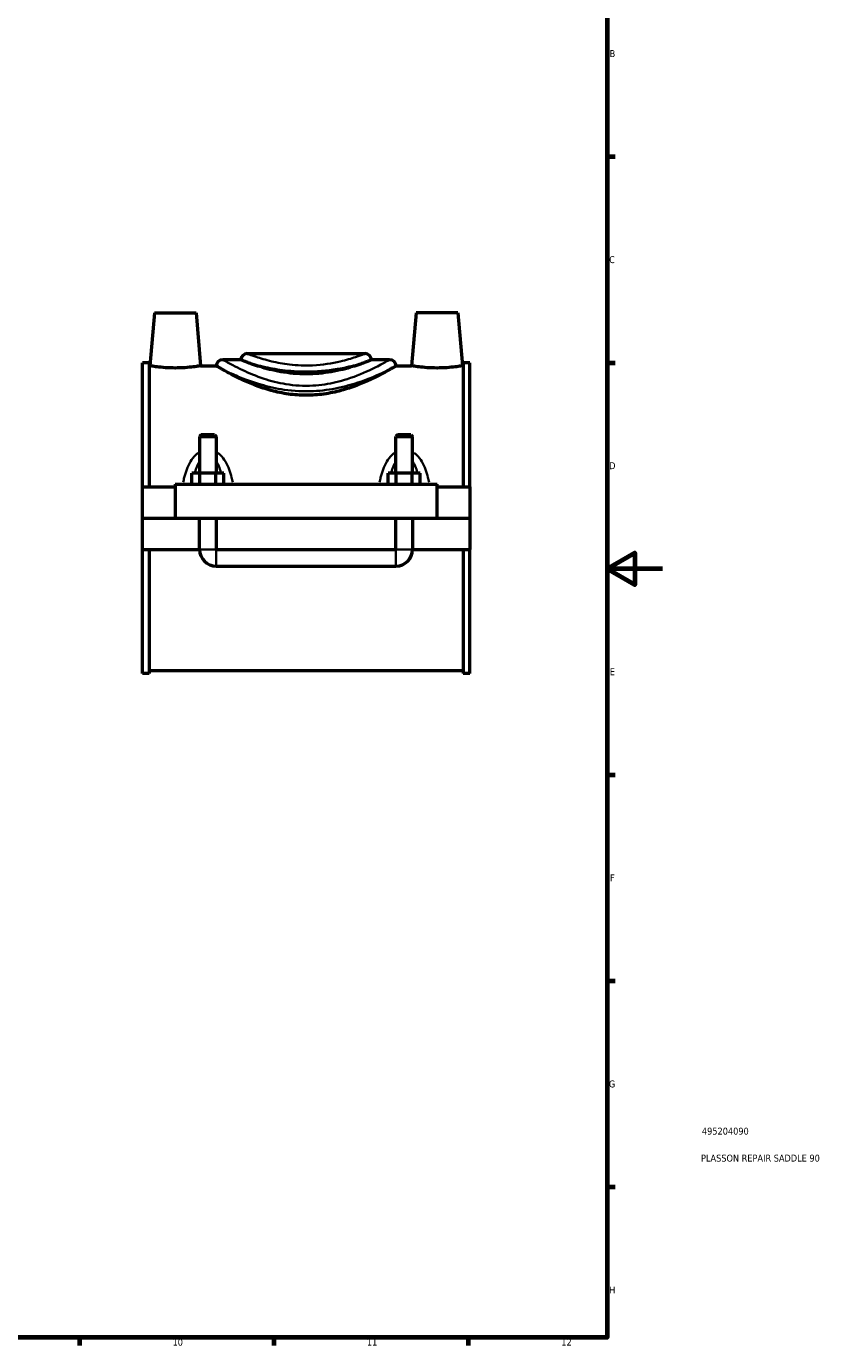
# Model space of a CAD drawing. Header units: millimetres. Extents: x 0 to 900, y -8 to 993.
# Tile 3 of 6: x 612 to 900, y 17 to 492. Entities that reach past the tile are written whole.
import ezdxf

# ---------------------------------------------------------------- set-up
doc = ezdxf.new("R2010")
doc.units = ezdxf.units.MM
for name, color, linetype, lineweight in [('Border (ISO)', 7, 'Continuous', 70), ('Title (ISO)', 7, 'Continuous', 50), ('Visible (ISO)', 7, 'Continuous', 50), ('Visible Narrow (ISO)', 7, 'Continuous', 35)]:
    doc.layers.add(name, color=color, linetype=linetype, lineweight=lineweight)
doc.styles.add('Note Text (ISO)', font='tahoma.ttf')

# ---------------------------------------------------------------- blocks, each defined once
blk = doc.blocks.new('Borders Default Border')
at = {"layer": 'Border (ISO)'}
for p, q in [((821, 445.5), (823.9, 445.5)), ((821, 371.25), (823.9, 371.25)), ((821, 222.75), (823.9, 222.75)), ((821, 148.5), (823.9, 148.5)), ((821, 74.25), (823.9, 74.25)), ((630.75, 20), (630.75, 17.1)), ((700.83, 20), (700.83, 17.1)), ((770.92, 20), (770.92, 17.1))]:
    blk.add_line(p, q, dxfattribs=at)
at = {"layer": 'Border (ISO)', "flags": 128}
for points in [[(20, 20), (20, 574), (821, 574), (821, 20), (20, 20)], [(841, 297), (821, 297), (831, 302.77), (831, 291.23), (821, 297)]]:
    blk.add_lwpolyline(points, dxfattribs=at)
at = {"layer": 'Border (ISO)', "color": 232, "true_color": 0xca0064, "char_height": 2.5, "attachment_point": 7, "style": 'Note Text (ISO)'}
for s, insert in [('B', (821.89, 481.37)), ('C', (821.73, 407.08)), ('D', (821.73, 332.88)), ('E', (821.94, 258.63)), ('F', (822, 184.38)), ('G', (821.61, 110.08)), ('H', (821.74, 35.88)), ('10', (664.29, 17.05)), ('11', (734.37, 17.1)), ('12', (804.46, 17.1))]:
    blk.add_mtext(s, dxfattribs=dict(at, insert=insert))
blk = doc.blocks.new('Title Blocks ISO')
at = {"layer": 'Title (ISO)', "color": 232, "true_color": 0xca0064, "style": 'Note Text (ISO)'}
for tag, p in [('PART_NUMBER_001', (34.16, 73.13)), ('DESCRIPTION_001', (33.84, 63.4))]:
    blk.add_attdef(tag, p, '', height=2.5, dxfattribs=at)

msp = doc.modelspace()

# ---------------------------------------------------------------- linework, layer by layer
at = {"layer": 'Visible (ISO)'}
for p, q in [((657.7637, 389.2114), (656.0927, 370.1114)), ((657.7637, 389.2114), (672.7637, 389.2114)), ((672.7637, 389.2114), (674.4348, 370.1114)), ((752.1637, 389.2114), (750.4927, 370.1114)), ((767.1637, 389.2114), (752.1637, 389.2114)), ((767.1637, 389.2114), (768.8348, 370.1114)), ((653.4637, 326.4614), (653.4637, 371.2094)), ((655.8237, 371.2094), (653.4637, 371.2094)), ((655.8237, 371.2094), (655.8237, 326.4614)), ((688.8695, 372.3074), (682.3737, 372.3074)), ((691.2237, 374.5034), (733.7037, 374.5034)), ((742.5537, 372.3074), (736.058, 372.3074)), ((769.1037, 371.2094), (769.1037, 326.4614)), ((771.4637, 371.2094), (769.1037, 371.2094)), ((771.4637, 326.4614), (771.4637, 371.2094)), ((655.8237, 370.1114), (656.0927, 370.1114)), ((674.4348, 370.1114), (680.0195, 370.1114)), ((744.908, 370.1114), (750.4927, 370.1114)), ((768.8348, 370.1114), (769.1037, 370.1114)), ((674.6637, 345.2614), (674.0637, 344.6614)), ((674.0637, 344.6614), (680.0637, 344.6614)), ((674.0637, 344.6614), (674.0637, 331.4614)), ((679.4637, 345.2614), (674.6637, 345.2614)), ((679.4637, 345.2614), (680.0637, 344.6614)), ((680.0637, 344.6614), (680.0637, 331.4614)), ((745.4637, 345.2614), (744.8637, 344.6614)), ((744.8637, 344.6614), (750.8637, 344.6614)), ((744.8637, 331.4614), (744.8637, 344.6614)), ((750.2637, 345.2614), (745.4637, 345.2614)), ((750.2637, 345.2614), (750.8637, 344.6614)), ((750.8637, 331.4614), (750.8637, 344.6614)), ((671.2902, 327.4614), (671.2902, 331.4614)), ((674.177, 331.4614), (671.2902, 331.4614)), ((674.177, 327.4614), (674.177, 331.4614)), ((679.9505, 331.4614), (674.177, 331.4614)), ((679.9505, 327.4614), (679.9505, 331.4614)), ((682.8372, 331.4614), (679.9505, 331.4614)), ((682.8372, 327.4614), (682.8372, 331.4614)), ((742.0902, 327.4614), (742.0902, 331.4614)), ((744.977, 331.4614), (742.0902, 331.4614)), ((744.977, 327.4614), (744.977, 331.4614)), ((750.7505, 331.4614), (744.977, 331.4614)), ((750.7505, 327.4614), (750.7505, 331.4614)), ((753.6372, 331.4614), (750.7505, 331.4614)), ((753.6372, 327.4614), (753.6372, 331.4614)), ((653.4637, 326.4614), (665.2637, 326.4614)), ((653.4637, 315.2614), (653.4637, 326.4614)), ((665.2637, 327.4614), (665.2637, 315.2614)), ((665.2637, 327.4614), (759.6637, 327.4614)), ((759.6637, 315.2614), (759.6637, 327.4614)), ((759.6637, 326.4614), (771.4637, 326.4614)), ((771.4637, 326.4614), (771.4637, 315.2614)), ((653.4637, 315.2614), (665.2637, 315.2614)), ((653.4637, 303.9614), (653.4637, 315.1614)), ((674.0637, 315.1614), (653.4637, 315.1614)), ((665.2637, 315.2614), (759.6637, 315.2614)), ((674.0637, 315.2614), (674.0637, 315.1614)), ((674.0637, 303.9614), (674.0637, 315.1614)), ((680.0637, 315.2614), (680.0637, 315.1614)), ((680.0637, 315.1614), (680.0637, 303.9614)), ((744.8637, 315.1614), (680.0637, 315.1614)), ((744.8637, 315.1614), (744.8637, 315.2614)), ((744.8637, 303.9614), (744.8637, 315.1614)), ((750.8637, 315.1614), (750.8637, 315.2614)), ((750.8637, 315.1614), (750.8637, 303.9614)), ((771.4637, 315.1614), (750.8637, 315.1614)), ((759.6637, 315.2614), (771.4637, 315.2614)), ((771.4637, 315.1614), (771.4637, 303.9614)), ((653.4637, 259.2134), (653.4637, 303.9614)), ((653.4637, 303.9614), (674.0637, 303.9614)), ((655.8237, 303.9614), (655.8237, 259.2134)), ((680.0637, 303.9614), (744.8637, 303.9614)), ((750.8637, 303.9614), (771.4637, 303.9614)), ((769.1037, 303.9614), (769.1037, 259.2134)), ((771.4637, 259.2134), (771.4637, 303.9614)), ((680.0637, 297.9614), (744.8637, 297.9614)), ((655.8237, 259.2134), (653.4637, 259.2134)), ((655.8237, 260.3114), (769.1037, 260.3114)), ((771.4637, 259.2134), (769.1037, 259.2134))]:
    msp.add_line(p, q, dxfattribs=at)
for centre, radius, start, end in [((682.3737, 369.9474), 2.36, 90, 176.015217), ((691.2237, 372.1434), 2.36, 90, 176.015217), ((733.7037, 372.1434), 2.36, 3.984783, 90), ((742.5537, 369.9474), 2.36, 3.984783, 90), ((680.0637, 303.9614), 6, 180, 270), ((744.8637, 303.9614), 6, 270, 0)]:
    msp.add_arc(centre, radius, start, end, dxfattribs=at)
for points, knots in [([(691.0503, 371.4388), (690.2303, 371.7511), (689.6312, 371.9944), (689.0554, 372.23), (688.9263, 372.2837), (688.8745, 372.3053), (688.8694, 372.3074), (688.8694, 372.3074)], [0, 0, 0, 0, 0.592621, 0.592621, 0.94543277, 0.94543277, 1.02991669, 1.02991669, 1.02991669, 1.02991669]), ([(712.4637, 367.2017), (710.9615, 367.2017), (709.4147, 367.2687), (706.3504, 367.5376), (704.8329, 367.7393), (701.9322, 368.2384), (700.5464, 368.5356), (697.9875, 369.1652), (696.8143, 369.4969), (694.7389, 370.1312), (693.7627, 370.4569), (692.2043, 371.0058), (691.5819, 371.2364), (691.0503, 371.4388)], [0, 0, 0, 0, 0.45068346, 0.45068346, 0.90136692, 0.90136692, 1.35205038, 1.35205038, 1.80273384, 1.80273384, 2.25289143, 2.25289143, 2.61541271, 2.61541271, 2.61541271, 2.61541271]), ([(733.8772, 371.4388), (733.3456, 371.2364), (732.7232, 371.0058), (731.1648, 370.4569), (730.1886, 370.1312), (728.1132, 369.4969), (726.94, 369.1652), (724.3811, 368.5356), (722.9953, 368.2384), (720.0946, 367.7393), (718.5771, 367.5376), (715.5128, 367.2687), (713.966, 367.2017), (712.4637, 367.2017)], [11.79804415, 11.79804415, 11.79804415, 11.79804415, 12.16056544, 12.16056544, 12.61072303, 12.61072303, 13.06140649, 13.06140649, 13.51208995, 13.51208995, 13.96277341, 13.96277341, 14.41345687, 14.41345687, 14.41345687, 14.41345687]), ([(736.058, 372.3074), (736.0581, 372.3073), (736.0196, 372.2914), (735.8037, 372.202), (735.5394, 372.0928), (734.8177, 371.8032), (734.3904, 371.6343), (733.8772, 371.4388)], [1.02991674, 1.02991674, 1.02991674, 1.02991674, 1.263997, 1.263997, 1.68842141, 1.68842141, 2.05929598, 2.05929598, 2.05929598, 2.05929598]), ([(674.4348, 370.1114), (674.4348, 370.1114), (674.2058, 370.0711), (673.2752, 369.9249), (672.5736, 369.8211), (670.9513, 369.6248), (669.9209, 369.5194), (667.6569, 369.37), (666.423, 369.3283), (664.1045, 369.3283), (662.8706, 369.37), (660.6066, 369.5194), (659.5762, 369.6248), (657.9539, 369.8211), (657.2523, 369.9249), (656.3217, 370.0711), (656.0927, 370.1114), (656.0927, 370.1114)], [1.38986506, 1.38986506, 1.38986506, 1.38986506, 1.73702525, 1.73702525, 2.08418544, 2.08418544, 2.43195778, 2.43195778, 2.77973012, 2.77973012, 3.12750246, 3.12750246, 3.4752748, 3.4752748, 3.82243499, 3.82243499, 4.16959518, 4.16959518, 4.16959518, 4.16959518]), ([(682.0545, 368.9304), (681.314, 369.3496), (680.767, 369.67), (680.24, 369.9804), (680.1167, 370.0536), (680.0324, 370.1036), (680.0194, 370.1114), (680.0194, 370.1114)], [0, 0, 0, 0, 0.64878143, 0.64878143, 1.00654262, 1.00654262, 1.16617757, 1.16617757, 1.16617757, 1.16617757]), ([(742.873, 368.9304), (742.7176, 368.8424), (742.5537, 368.7501), (741.5449, 368.1853), (740.5115, 367.62), (738.1475, 366.3938), (736.8168, 365.7338), (733.9935, 364.4349), (732.3955, 363.7467), (728.9071, 362.4214), (727.0167, 361.7854), (723.0445, 360.701), (720.9587, 360.2533), (716.7213, 359.6494), (714.5694, 359.4946), (710.3581, 359.4946), (708.2062, 359.6494), (703.9688, 360.2533), (701.883, 360.701), (697.9108, 361.7854), (696.0204, 362.4214), (692.532, 363.7467), (690.934, 364.4349), (688.1107, 365.7338), (686.7799, 366.3938), (684.416, 367.62), (683.3826, 368.1853), (682.3738, 368.7501), (682.2099, 368.8424), (682.0545, 368.9304)], [6.16522067, 6.16522067, 6.16522067, 6.16522067, 6.29429259, 6.29429259, 6.92220685, 6.92220685, 7.55012111, 7.55012111, 8.18182286, 8.18182286, 8.81352461, 8.81352461, 9.44522636, 9.44522636, 10.07692812, 10.07692812, 10.70862987, 10.70862987, 11.34033162, 11.34033162, 11.97203337, 11.97203337, 12.60373512, 12.60373512, 13.23164938, 13.23164938, 13.85956365, 13.85956365, 13.98863556, 13.98863556, 13.98863556, 13.98863556]), ([(744.908, 370.1114), (744.908, 370.1114), (744.8987, 370.1058), (744.8317, 370.066), (744.7222, 370.0009), (744.4016, 369.8119), (744.2043, 369.696), (743.6646, 369.3823), (743.3009, 369.1726), (742.873, 368.9304)], [1.16617758, 1.16617758, 1.16617758, 1.16617758, 1.30187696, 1.30187696, 1.64943636, 1.64943636, 1.95665569, 1.95665569, 2.33155017, 2.33155017, 2.33155017, 2.33155017]), ([(768.8348, 370.1114), (768.8348, 370.1114), (768.6058, 370.0711), (767.6752, 369.9249), (766.9736, 369.8211), (765.3513, 369.6248), (764.3209, 369.5194), (762.0569, 369.37), (760.823, 369.3283), (759.6637, 369.3283), (758.5045, 369.3283), (757.2706, 369.37), (755.0066, 369.5194), (753.9762, 369.6248), (752.3539, 369.8211), (751.6523, 369.9249), (750.7217, 370.0711), (750.4927, 370.1114), (750.4927, 370.1114)], [4.16959518, 4.16959518, 4.16959518, 4.16959518, 4.51675537, 4.51675537, 4.86391556, 4.86391556, 5.2116879, 5.2116879, 5.55946024, 5.55946024, 5.55946024, 5.90723258, 5.90723258, 6.25500492, 6.25500492, 6.60216511, 6.60216511, 6.9493253, 6.9493253, 6.9493253, 6.9493253])]:
    msp.add_open_spline(points, degree=3, knots=knots, dxfattribs=at)
at = {"layer": 'Visible Narrow (ISO)'}
for p, q in [((674.1007, 303.9614), (680.0268, 303.9614)), ((680.0637, 297.9983), (680.0637, 303.9244)), ((744.8637, 297.9983), (744.8637, 303.9244)), ((750.8268, 303.9614), (744.9007, 303.9614))]:
    msp.add_line(p, q, dxfattribs=at)
for points, knots in [([(742.1654, 372.0842), (741.8681, 371.9152), (741.4031, 371.6538), (739.6829, 370.709), (738.1051, 369.8639), (733.7091, 367.7548), (730.6819, 366.4375), (725.9455, 364.9201), (724.6115, 364.5407), (720.591, 363.5796), (717.7702, 363.1327), (711.6354, 362.7929), (708.318, 362.9923), (702.3794, 363.9672), (699.7221, 364.6649), (694.3828, 366.4189), (691.7919, 367.5145), (686.8779, 369.8061), (684.7877, 370.9526), (683.2315, 371.8196), (682.959, 371.9731), (682.7613, 372.0852)], [15.5767766, 15.5767766, 15.5767766, 15.5767766, 16.16006855, 16.16006855, 17.18879839, 17.18879839, 18.47186177, 18.47186177, 18.94443662, 18.94443662, 19.8457745, 19.8457745, 20.86772099, 20.86772099, 21.77787457, 21.77787457, 22.86713946, 22.86713946, 24.23257307, 24.23257307, 24.62136776, 24.62136776, 24.62136776, 24.62136776]), ([(733.4371, 374.4), (733.3595, 374.3703), (733.2648, 374.3342), (732.5923, 374.0788), (731.6078, 373.7092), (728.8141, 372.7797), (726.9391, 372.208), (721.8629, 371.0092), (718.4106, 370.4438), (712.032, 370.1479), (709.1752, 370.2593), (704.1788, 370.8434), (701.9948, 371.2581), (697.8118, 372.2543), (695.8931, 372.8479), (692.9499, 373.8383), (691.9413, 374.2236), (691.4912, 374.3989)], [3.95959299, 3.95959299, 3.95959299, 3.95959299, 4.11832075, 4.11832075, 4.91622556, 4.91622556, 5.78688031, 5.78688031, 6.94679876, 6.94679876, 7.84715562, 7.84715562, 8.62604565, 8.62604565, 9.52814243, 9.52814243, 10.43885821, 10.43885821, 10.43885821, 10.43885821]), ([(692.3128, 371.0596), (692.3498, 371.0488), (692.3871, 371.0379), (694.052, 370.5538), (696.1839, 369.9838), (700.8316, 369.0273), (703.2582, 368.6291), (708.8098, 368.0682), (711.984, 367.9612), (719.0714, 368.2454), (722.9072, 368.7883), (728.5475, 369.9394), (730.6308, 370.4883), (732.3746, 370.9897), (732.496, 371.0249), (732.6146, 371.0596)], [-9.54894181, -9.54894181, -9.54894181, -9.54894181, -9.52814243, -9.52814243, -8.62604565, -8.62604565, -7.84715562, -7.84715562, -6.94679876, -6.94679876, -5.78688031, -5.78688031, -4.91622556, -4.91622556, -4.84951316, -4.84951316, -4.84951316, -4.84951316]), ([(683.6588, 368.1639), (684.812, 367.624), (686.2127, 366.9933), (690.1706, 365.3526), (692.9647, 364.3023), (698.7227, 362.6208), (701.5885, 361.952), (707.9928, 361.0173), (711.5705, 360.8262), (718.1864, 361.152), (721.2285, 361.5804), (725.5643, 362.5017), (727.0029, 362.8654), (732.1108, 364.3201), (735.3754, 365.5829), (739.2407, 367.2315), (740.3352, 367.7273), (741.2682, 368.1639)], [-23.6111611, -23.6111611, -23.6111611, -23.6111611, -22.86713946, -22.86713946, -21.77787457, -21.77787457, -20.86772099, -20.86772099, -19.8457745, -19.8457745, -18.94443662, -18.94443662, -18.47186177, -18.47186177, -17.18879839, -17.18879839, -16.5869809, -16.5869809, -16.5869809, -16.5869809]), ([(673.512, 338.7379), (673.1757, 338.4985), (672.8587, 338.2312), (671.8579, 337.2613), (671.2645, 336.4656), (670.2232, 334.715), (669.7831, 333.752), (669.067, 331.8366), (668.7809, 330.8889), (668.3887, 329.3377), (668.2562, 328.7456), (668.1367, 328.1479)], [-1.71862168, -1.71862168, -1.71862168, -1.71862168, -1.59408641, -1.59408641, -1.29876132, -1.29876132, -0.98804675, -0.98804675, -0.70208089, -0.70208089, -0.5288026, -0.5288026, -0.5288026, -0.5288026]), ([(685.9908, 328.1479), (685.8713, 328.7456), (685.7388, 329.3377), (685.3466, 330.8889), (685.0605, 331.8366), (684.3444, 333.752), (683.9043, 334.715), (682.863, 336.4656), (682.2696, 337.2613), (681.2688, 338.2312), (680.9518, 338.4985), (680.6155, 338.7379)], [-3.67245081, -3.67245081, -3.67245081, -3.67245081, -3.49917252, -3.49917252, -3.21320666, -3.21320666, -2.90249209, -2.90249209, -2.607167, -2.607167, -2.48263173, -2.48263173, -2.48263173, -2.48263173]), ([(744.312, 338.7379), (743.9757, 338.4985), (743.6587, 338.2312), (742.6579, 337.2613), (742.0645, 336.4656), (741.0232, 334.715), (740.5831, 333.752), (739.867, 331.8366), (739.5809, 330.8889), (739.1887, 329.3377), (739.0562, 328.7456), (738.9367, 328.1479)], [-1.71862168, -1.71862168, -1.71862168, -1.71862168, -1.59408642, -1.59408642, -1.29876176, -1.29876176, -0.98804706, -0.98804706, -0.70207974, -0.70207974, -0.5288026, -0.5288026, -0.5288026, -0.5288026]), ([(756.7908, 328.1479), (756.6713, 328.7456), (756.5388, 329.3377), (756.1466, 330.8889), (755.8605, 331.8366), (755.1444, 333.752), (754.7043, 334.715), (753.663, 336.4656), (753.0696, 337.2613), (752.0688, 338.2312), (751.7518, 338.4985), (751.4155, 338.7379)], [-3.67245082, -3.67245082, -3.67245082, -3.67245082, -3.49917368, -3.49917368, -3.21320635, -3.21320635, -2.90249166, -2.90249166, -2.607167, -2.607167, -2.48263173, -2.48263173, -2.48263173, -2.48263173]), ([(672.3813, 331.7015), (672.592, 332.4801), (672.8354, 333.2324), (673.3641, 334.5379), (673.6373, 335.1047), (673.9487, 335.6181)], [1.031802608, 1.031802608, 1.031802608, 1.031802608, 1.29876132, 1.29876132, 1.524098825, 1.524098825, 1.524098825, 1.524098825]), ([(680.1788, 335.6181), (680.4902, 335.1047), (680.7634, 334.5379), (681.2921, 333.2324), (681.5355, 332.4801), (681.7462, 331.7015)], [2.677154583, 2.677154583, 2.677154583, 2.677154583, 2.902492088, 2.902492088, 3.1694508, 3.1694508, 3.1694508, 3.1694508]), ([(743.1813, 331.7015), (743.392, 332.4801), (743.6354, 333.2324), (744.1641, 334.5379), (744.4373, 335.1047), (744.7487, 335.6181)], [1.031802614, 1.031802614, 1.031802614, 1.031802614, 1.298761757, 1.298761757, 1.52409883, 1.52409883, 1.52409883, 1.52409883]), ([(750.9788, 335.6181), (751.2902, 335.1047), (751.5634, 334.5379), (752.0921, 333.2324), (752.3355, 332.4801), (752.5462, 331.7015)], [2.677154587, 2.677154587, 2.677154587, 2.677154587, 2.90249166, 2.90249166, 3.169450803, 3.169450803, 3.169450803, 3.169450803])]:
    msp.add_open_spline(points, degree=3, knots=knots, dxfattribs=at)

# ---------------------------------------------------------------- block references
msp.add_blockref('Borders Default Border', (0, 0))
msp.add_blockref('Title Blocks ISO', (821, 20)).add_auto_attribs({'PART_NUMBER_001': '495204090', 'DESCRIPTION_001': 'PLASSON REPAIR SADDLE 90'})

doc.saveas('drawing.dxf')
